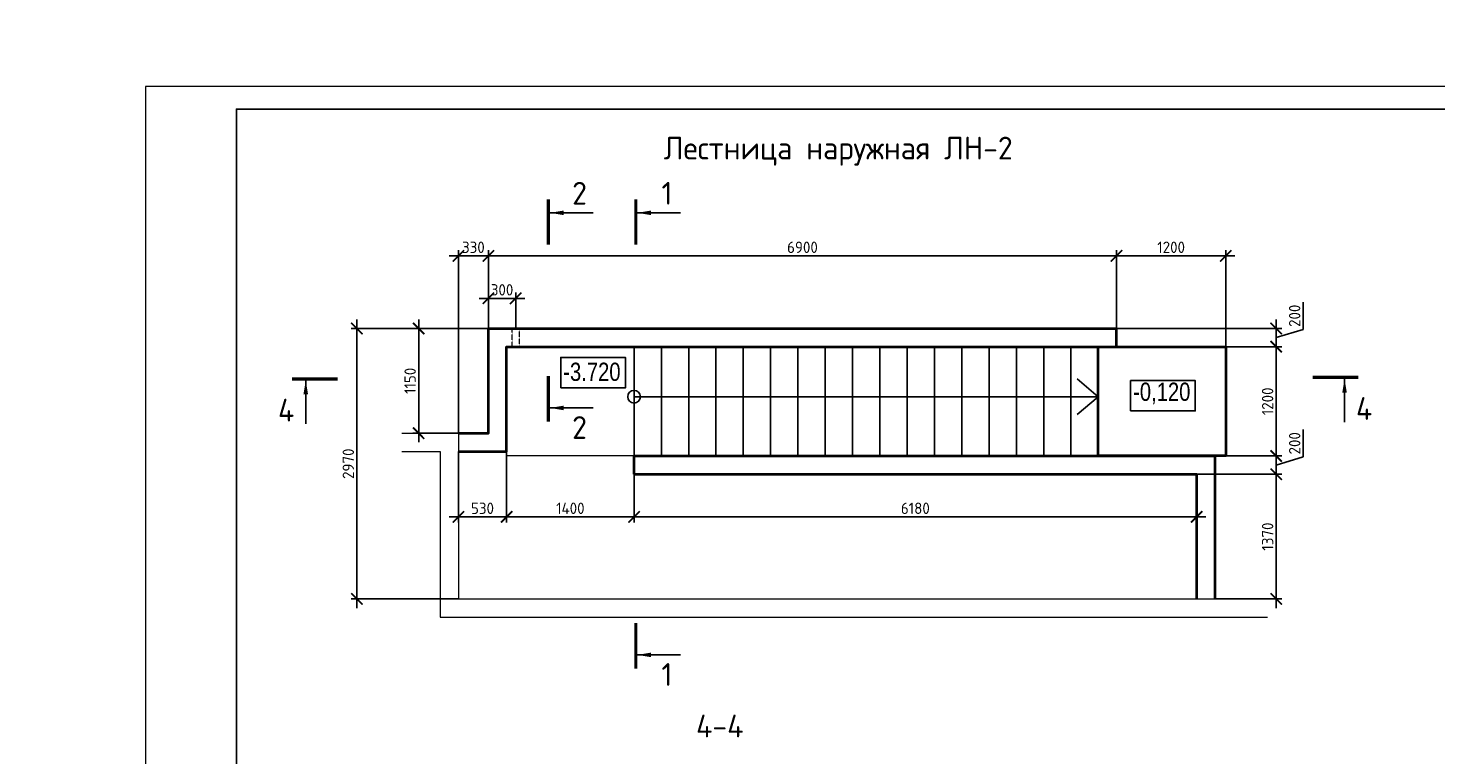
# Model space of a CAD drawing. Header units: millimetres. Extents: x 130535 to 1380046, y -231620 to 121434.
# Tile 62 of 135: x 536673 to 567601, y 19529 to 35487. Entities that reach past the tile are written whole.
import ezdxf
from ezdxf import colors
from ezdxf.entities.mleader import LeaderData, LeaderLine
from ezdxf.enums import TextEntityAlignment as Align
from ezdxf.math import Vec2, Vec3

# ---------------------------------------------------------------- set-up
doc = ezdxf.new("R2010")
doc.units = ezdxf.units.MM
doc.linetypes.add('DASHED', pattern=[7, 5, -2, 0])
doc.layers.get('DEFPOINTS').update_dxf_attribs({"lineweight": 0})
for name, color, linetype, lineweight in [('!PIARENA-KR-ADDITIONAL TEXT_ВЫНОСКИ', 7, 'Continuous', 13), ('Общий01', 7, 'Continuous', 13), ('РАЗМЕРЫ', 7, 'Continuous', 9), ('стены монолит', 7, 'Continuous', 40), ('ТОНКИЕ', 7, 'Continuous', 9), ('Штриховая 0.20', 7, 'DASHED', 20)]:
    doc.layers.add(name, color=color, linetype=linetype, lineweight=lineweight)
doc.layers.add('ТОЛСТЫЕ_ОСНОВНЫЕ', color=7, linetype='Continuous')
doc.styles.add('!Main', font='isocpeui.ttf')
doc.styles.add('Century Gothic', font='GOTHIC.TTF')
doc.styles.add('GOST-2.304_Type-B', font='GOST_Common.ttf')
doc.dimstyles.new('СПДС', dxfattribs={"dimscale": 100, "dimtxt": 2.5, "dimasz": 2.5, "dimexe": 1.25, "dimexo": 0, "dimtad": 1, "dimdec": 0, "dimtxsty": 'GOST-2.304_Type-B', "dimblk": 'ARCHTICK', "dimcen": 2.5, "dimdle": 2, "dimadec": 0, "dimazin": 2, "dimtfac": 0.75, "dimtdec": 0, "dimtmove": 1, "dimatfit": 3, "dimfxl": 1, "dimtolj": 1, "dimarcsym": 1})

# ---------------------------------------------------------------- blocks, each defined once
blk = doc.blocks.new('*U1409')
at = {"layer": 'ТОЛСТЫЕ_ОСНОВНЫЕ'}
blk.add_lwpolyline([(20, 5), (589, 5), (589, 415), (20, 415)], close=True, dxfattribs=at)
at = {"layer": 'ТОНКИЕ'}
blk.add_lwpolyline([(0, 0), (594, 0), (594, 420), (0, 420)], close=True, dxfattribs=at)
blk = doc.blocks.new('*U1410')
at = {"layer": 'ТОЛСТЫЕ_ОСНОВНЫЕ'}
blk.add_lwpolyline([(20, 5), (589, 5), (589, 415), (20, 415)], close=True, dxfattribs=at)
at = {"layer": 'ТОНКИЕ'}
blk.add_lwpolyline([(0, 0), (594, 0), (594, 420), (0, 420)], close=True, dxfattribs=at)
blk = doc.blocks.new('_ArchTick')
at = {"color": 0, "linetype": 'ByBlock', "const_width": 0.15}
blk.add_lwpolyline([(-0.5, -0.5), (0.5, 0.5)], dxfattribs=at)
blk = doc.blocks.new('*D340')
at = {"layer": 'DEFPOINTS', "color": 0, "linetype": 'Continuous', "lineweight": 0, "transparency": 16777216}
for p in [(546785, 28892), (543895, 22952), (546125, 22952)]:
    blk.add_point(p, dxfattribs=at)
at = {"layer": 'РАЗМЕРЫ', "color": 0, "linetype": 'Continuous', "lineweight": -2, "transparency": 16777216}
for p, q in [((543895, 29092), (543895, 22752)), ((546785, 28892), (543770, 28892)), ((546125, 22952), (543770, 22952))]:
    blk.add_line(p, q, dxfattribs=at)
at = {"layer": 'РАЗМЕРЫ', "color": 0, "linetype": 'Continuous', "lineweight": -2, "transparency": 16777216, "xscale": 250, "yscale": 250, "zscale": 250}
for p, rotation in [((543895, 28892), 90), ((543895, 22952), 270)]:
    blk.add_blockref('_ArchTick', p, dxfattribs=dict(at, rotation=rotation))
at = {"layer": 'РАЗМЕРЫ', "color": 0, "linetype": 'Continuous', "lineweight": 0, "transparency": 16777216, "insert": (543707, 25922), "char_height": 250, "attachment_point": 5, "rotation": 90, "style": 'GOST-2.304_Type-B'}
blk.add_mtext('\\A1;2970', dxfattribs=at)
blk = doc.blocks.new('*D341')
at = {"layer": 'DEFPOINTS', "color": 0, "linetype": 'Continuous', "lineweight": 0, "transparency": 16777216}
for p in [(560585, 30487), (560585, 28892), (546785, 28692)]:
    blk.add_point(p, dxfattribs=at)
at = {"layer": 'РАЗМЕРЫ', "color": 0, "linetype": 'Continuous', "lineweight": -2, "transparency": 16777216}
for p, q in [((546585, 30487), (560785, 30487)), ((546785, 28692), (546785, 30612)), ((560585, 28892), (560585, 30612))]:
    blk.add_line(p, q, dxfattribs=at)
at = {"layer": 'РАЗМЕРЫ', "color": 0, "linetype": 'Continuous', "lineweight": -2, "transparency": 16777216, "xscale": 250, "yscale": 250, "zscale": 250, "rotation": 180}
blk.add_blockref('_ArchTick', (546785, 30487), dxfattribs=at)
at = {"layer": 'РАЗМЕРЫ', "color": 0, "linetype": 'Continuous', "lineweight": -2, "transparency": 16777216, "xscale": 250, "yscale": 250, "zscale": 250}
blk.add_blockref('_ArchTick', (560585, 30487), dxfattribs=at)
at = {"layer": 'РАЗМЕРЫ', "color": 0, "linetype": 'Continuous', "lineweight": 0, "transparency": 16777216, "insert": (553685, 30675), "char_height": 250, "attachment_point": 5, "style": 'GOST-2.304_Type-B'}
blk.add_mtext('\\A1;6900', dxfattribs=at)
blk = doc.blocks.new('*D342')
at = {"layer": 'DEFPOINTS', "color": 0, "linetype": 'Continuous', "lineweight": 0, "transparency": 16777216}
for p in [(562985, 30487), (560585, 28892), (562985, 28492, 7500)]:
    blk.add_point(p, dxfattribs=at)
at = {"layer": 'РАЗМЕРЫ', "color": 0, "linetype": 'Continuous', "lineweight": -2, "transparency": 16777216}
for p, q in [((560385, 30487), (563185, 30487)), ((560585, 28892), (560585, 30612)), ((562985, 28492), (562985, 30612))]:
    blk.add_line(p, q, dxfattribs=at)
at = {"layer": 'РАЗМЕРЫ', "color": 0, "linetype": 'Continuous', "lineweight": -2, "transparency": 16777216, "xscale": 250, "yscale": 250, "zscale": 250, "rotation": 180}
blk.add_blockref('_ArchTick', (560585, 30487), dxfattribs=at)
at = {"layer": 'РАЗМЕРЫ', "color": 0, "linetype": 'Continuous', "lineweight": -2, "transparency": 16777216, "xscale": 250, "yscale": 250, "zscale": 250}
blk.add_blockref('_ArchTick', (562985, 30487), dxfattribs=at)
at = {"layer": 'РАЗМЕРЫ', "color": 0, "linetype": 'Continuous', "lineweight": 0, "transparency": 16777216, "insert": (561785, 30675), "char_height": 250, "attachment_point": 5, "style": 'GOST-2.304_Type-B'}
blk.add_mtext('\\A1;1200', dxfattribs=at)
blk = doc.blocks.new('*D343')
at = {"layer": 'DEFPOINTS', "color": 0, "linetype": 'Continuous', "lineweight": 0, "transparency": 16777216}
for p in [(562985, 28492, 7500), (562985, 26092, 7500), (564093, 26092)]:
    blk.add_point(p, dxfattribs=at)
at = {"layer": 'РАЗМЕРЫ', "color": 0, "linetype": 'Continuous', "lineweight": -2, "transparency": 16777216}
for p, q in [((562985, 28492), (564218, 28492)), ((564093, 28692), (564093, 25892)), ((562985, 26092), (564218, 26092))]:
    blk.add_line(p, q, dxfattribs=at)
at = {"layer": 'РАЗМЕРЫ', "color": 0, "linetype": 'Continuous', "lineweight": -2, "transparency": 16777216, "xscale": 250, "yscale": 250, "zscale": 250}
for p, rotation in [((564093, 28492), 90), ((564093, 26092), 270)]:
    blk.add_blockref('_ArchTick', p, dxfattribs=dict(at, rotation=rotation))
at = {"layer": 'РАЗМЕРЫ', "color": 0, "linetype": 'Continuous', "lineweight": 0, "transparency": 16777216, "insert": (563905, 27292), "char_height": 250, "attachment_point": 5, "rotation": 90, "style": 'GOST-2.304_Type-B'}
blk.add_mtext('\\A1;1200', dxfattribs=at)
blk = doc.blocks.new('*D344')
at = {"layer": 'DEFPOINTS', "color": 0, "linetype": 'Continuous', "lineweight": 0, "transparency": 16777216}
for p in [(547385, 29554), (546785, 28892), (547385, 28892)]:
    blk.add_point(p, dxfattribs=at)
at = {"layer": 'РАЗМЕРЫ', "color": 0, "linetype": 'Continuous', "lineweight": -2, "transparency": 16777216}
for p, q in [((546585, 29554), (547585, 29554)), ((546785, 28892), (546785, 29679)), ((547385, 28892), (547385, 29679))]:
    blk.add_line(p, q, dxfattribs=at)
at = {"layer": 'РАЗМЕРЫ', "color": 0, "linetype": 'Continuous', "lineweight": -2, "transparency": 16777216, "xscale": 250, "yscale": 250, "zscale": 250, "rotation": 180}
blk.add_blockref('_ArchTick', (546785, 29554), dxfattribs=at)
at = {"layer": 'РАЗМЕРЫ', "color": 0, "linetype": 'Continuous', "lineweight": -2, "transparency": 16777216, "xscale": 250, "yscale": 250, "zscale": 250}
blk.add_blockref('_ArchTick', (547385, 29554), dxfattribs=at)
at = {"layer": 'РАЗМЕРЫ', "color": 0, "linetype": 'Continuous', "lineweight": 0, "transparency": 16777216, "insert": (547085, 29741), "char_height": 250, "attachment_point": 5, "style": 'GOST-2.304_Type-B'}
blk.add_mtext('\\A1;300', dxfattribs=at)
blk = doc.blocks.new('*D345')
at = {"layer": 'DEFPOINTS', "color": 0, "linetype": 'Continuous', "lineweight": 0, "transparency": 16777216}
for p in [(562985, 26092, -7500), (562345, 25692, -7500), (564093, 25692)]:
    blk.add_point(p, dxfattribs=at)
at = {"layer": 'РАЗМЕРЫ', "color": 0, "linetype": 'Continuous', "lineweight": -2, "transparency": 16777216}
for p, q in [((564686, 26071), (564686, 26671)), ((564093, 26292), (564093, 25492)), ((562985, 26092), (564218, 26092)), ((564093, 25892), (564686, 26071)), ((562345, 25692), (564218, 25692))]:
    blk.add_line(p, q, dxfattribs=at)
at = {"layer": 'РАЗМЕРЫ', "color": 0, "linetype": 'Continuous', "lineweight": -2, "transparency": 16777216, "xscale": 250, "yscale": 250, "zscale": 250}
for p, rotation in [((564093, 26092), 90), ((564093, 25692), 270)]:
    blk.add_blockref('_ArchTick', p, dxfattribs=dict(at, rotation=rotation))
at = {"layer": 'РАЗМЕРЫ', "color": 0, "linetype": 'Continuous', "lineweight": 0, "transparency": 16777216, "insert": (564499, 26371), "char_height": 250, "attachment_point": 5, "rotation": 90, "style": 'GOST-2.304_Type-B'}
blk.add_mtext('\\A1;200', dxfattribs=at)
blk = doc.blocks.new('*D346')
at = {"layer": 'DEFPOINTS', "color": 0, "linetype": 'Continuous', "lineweight": 0, "transparency": 16777216}
for p in [(562745, 25692), (562745, 22952, -7500), (564093, 22952)]:
    blk.add_point(p, dxfattribs=at)
at = {"layer": 'РАЗМЕРЫ', "color": 0, "linetype": 'Continuous', "lineweight": -2, "transparency": 16777216}
for p, q in [((562745, 25692), (564218, 25692)), ((564093, 25892), (564093, 22752)), ((562745, 22952), (564218, 22952))]:
    blk.add_line(p, q, dxfattribs=at)
at = {"layer": 'РАЗМЕРЫ', "color": 0, "linetype": 'Continuous', "lineweight": -2, "transparency": 16777216, "xscale": 250, "yscale": 250, "zscale": 250}
for p, rotation in [((564093, 25692), 90), ((564093, 22952), 270)]:
    blk.add_blockref('_ArchTick', p, dxfattribs=dict(at, rotation=rotation))
at = {"layer": 'РАЗМЕРЫ', "color": 0, "linetype": 'Continuous', "lineweight": 0, "transparency": 16777216, "insert": (563905, 24322), "char_height": 250, "attachment_point": 5, "rotation": 90, "style": 'GOST-2.304_Type-B'}
blk.add_mtext('\\A1;1370', dxfattribs=at)
blk = doc.blocks.new('*D347')
at = {"layer": 'DEFPOINTS', "color": 0, "linetype": 'Continuous', "lineweight": 0, "transparency": 16777216}
for p in [(546125, 30487), (546125, 26592, -7500), (546785, 26592, -7500)]:
    blk.add_point(p, dxfattribs=at)
at = {"layer": 'РАЗМЕРЫ', "color": 0, "linetype": 'Continuous', "lineweight": -2, "transparency": 16777216}
for p, q in [((546985, 30487), (545925, 30487)), ((546125, 26592), (546125, 30612)), ((546785, 26592), (546785, 30612))]:
    blk.add_line(p, q, dxfattribs=at)
at = {"layer": 'РАЗМЕРЫ', "color": 0, "linetype": 'Continuous', "lineweight": -2, "transparency": 16777216, "xscale": 250, "yscale": 250, "zscale": 250, "rotation": 180}
blk.add_blockref('_ArchTick', (546125, 30487), dxfattribs=at)
at = {"layer": 'РАЗМЕРЫ', "color": 0, "linetype": 'Continuous', "lineweight": -2, "transparency": 16777216, "xscale": 250, "yscale": 250, "zscale": 250}
blk.add_blockref('_ArchTick', (546785, 30487), dxfattribs=at)
at = {"layer": 'РАЗМЕРЫ', "color": 0, "linetype": 'Continuous', "lineweight": 0, "transparency": 16777216, "insert": (546455, 30675), "char_height": 250, "attachment_point": 5, "style": 'GOST-2.304_Type-B'}
blk.add_mtext('\\A1;330', dxfattribs=at)
blk = doc.blocks.new('*D348')
at = {"layer": 'DEFPOINTS', "color": 0, "linetype": 'Continuous', "lineweight": 0, "transparency": 16777216}
for p in [(560585, 28892, -7500), (564093, 28892), (560585, 28492)]:
    blk.add_point(p, dxfattribs=at)
at = {"layer": 'РАЗМЕРЫ', "color": 0, "linetype": 'Continuous', "lineweight": -2, "transparency": 16777216}
for p, q in [((564686, 28871), (564686, 29471)), ((564093, 28292), (564093, 29092)), ((560585, 28892), (564218, 28892)), ((564093, 28692), (564686, 28871)), ((560585, 28492), (564218, 28492))]:
    blk.add_line(p, q, dxfattribs=at)
at = {"layer": 'РАЗМЕРЫ', "color": 0, "linetype": 'Continuous', "lineweight": -2, "transparency": 16777216, "xscale": 250, "yscale": 250, "zscale": 250}
for p, rotation in [((564093, 28892), 90), ((564093, 28492), 270)]:
    blk.add_blockref('_ArchTick', p, dxfattribs=dict(at, rotation=rotation))
at = {"layer": 'РАЗМЕРЫ', "color": 0, "linetype": 'Continuous', "lineweight": 0, "transparency": 16777216, "insert": (564499, 29171), "char_height": 250, "attachment_point": 5, "rotation": 90, "style": 'GOST-2.304_Type-B'}
blk.add_mtext('\\A1;200', dxfattribs=at)
blk = doc.blocks.new('*D370')
at = {"layer": 'DEFPOINTS', "color": 0, "linetype": 'Continuous', "lineweight": 0, "transparency": 16777216}
for p in [(545253, 28892), (546785, 28892), (546125, 26592, -7500)]:
    blk.add_point(p, dxfattribs=at)
at = {"layer": 'РАЗМЕРЫ', "color": 0, "linetype": 'Continuous', "lineweight": -2, "transparency": 16777216}
for p, q in [((545253, 26392), (545253, 29092)), ((546785, 28892), (545128, 28892)), ((546125, 26592), (545128, 26592))]:
    blk.add_line(p, q, dxfattribs=at)
at = {"layer": 'РАЗМЕРЫ', "color": 0, "linetype": 'Continuous', "lineweight": -2, "transparency": 16777216, "xscale": 250, "yscale": 250, "zscale": 250}
for p, rotation in [((545253, 28892), 90), ((545253, 26592), 270)]:
    blk.add_blockref('_ArchTick', p, dxfattribs=dict(at, rotation=rotation))
at = {"layer": 'РАЗМЕРЫ', "color": 0, "linetype": 'Continuous', "lineweight": 0, "transparency": 16777216, "insert": (545065, 27742), "char_height": 250, "attachment_point": 5, "rotation": 90, "style": 'GOST-2.304_Type-B'}
blk.add_mtext('\\A1;1150', dxfattribs=at)
blk = doc.blocks.new('*D371')
at = {"layer": 'DEFPOINTS', "color": 0, "linetype": 'Continuous', "lineweight": 0, "transparency": 16777216}
for p in [(546125, 26192, -7500), (547185, 26192, -7500), (546125, 24755)]:
    blk.add_point(p, dxfattribs=at)
at = {"layer": 'РАЗМЕРЫ', "color": 0, "linetype": 'Continuous', "lineweight": -2, "transparency": 16777216}
for p, q in [((546125, 26192), (546125, 24630)), ((547185, 26192), (547185, 24630)), ((547385, 24755), (545925, 24755))]:
    blk.add_line(p, q, dxfattribs=at)
at = {"layer": 'РАЗМЕРЫ', "color": 0, "linetype": 'Continuous', "lineweight": -2, "transparency": 16777216, "xscale": 250, "yscale": 250, "zscale": 250, "rotation": 180}
blk.add_blockref('_ArchTick', (546125, 24755), dxfattribs=at)
at = {"layer": 'РАЗМЕРЫ', "color": 0, "linetype": 'Continuous', "lineweight": -2, "transparency": 16777216, "xscale": 250, "yscale": 250, "zscale": 250}
blk.add_blockref('_ArchTick', (547185, 24755), dxfattribs=at)
at = {"layer": 'РАЗМЕРЫ', "color": 0, "linetype": 'Continuous', "lineweight": 0, "transparency": 16777216, "insert": (546655, 24943), "char_height": 250, "attachment_point": 5, "style": 'GOST-2.304_Type-B'}
blk.add_mtext('\\A1;530', dxfattribs=at)
blk = doc.blocks.new('*D372')
at = {"layer": 'DEFPOINTS', "color": 0, "linetype": 'Continuous', "lineweight": 0, "transparency": 16777216}
for p in [(547185, 26192), (549985, 25692, -7500), (549985, 24755)]:
    blk.add_point(p, dxfattribs=at)
at = {"layer": 'РАЗМЕРЫ', "color": 0, "linetype": 'Continuous', "lineweight": -2, "transparency": 16777216}
for p, q in [((547185, 26192), (547185, 24630)), ((549985, 25692), (549985, 24630)), ((546985, 24755), (550185, 24755))]:
    blk.add_line(p, q, dxfattribs=at)
at = {"layer": 'РАЗМЕРЫ', "color": 0, "linetype": 'Continuous', "lineweight": -2, "transparency": 16777216, "xscale": 250, "yscale": 250, "zscale": 250, "rotation": 180}
blk.add_blockref('_ArchTick', (547185, 24755), dxfattribs=at)
at = {"layer": 'РАЗМЕРЫ', "color": 0, "linetype": 'Continuous', "lineweight": -2, "transparency": 16777216, "xscale": 250, "yscale": 250, "zscale": 250}
blk.add_blockref('_ArchTick', (549985, 24755), dxfattribs=at)
at = {"layer": 'РАЗМЕРЫ', "color": 0, "linetype": 'Continuous', "lineweight": 0, "transparency": 16777216, "insert": (548585, 24943), "char_height": 250, "attachment_point": 5, "style": 'GOST-2.304_Type-B'}
blk.add_mtext('\\A1;1400', dxfattribs=at)
blk = doc.blocks.new('*D373')
at = {"layer": 'DEFPOINTS', "color": 0, "linetype": 'Continuous', "lineweight": 0, "transparency": 16777216}
for p in [(549985, 25692, -7500), (562345, 25692, -7500), (562345, 24755)]:
    blk.add_point(p, dxfattribs=at)
at = {"layer": 'РАЗМЕРЫ', "color": 0, "linetype": 'Continuous', "lineweight": -2, "transparency": 16777216}
for p, q in [((549985, 25692), (549985, 24630)), ((562345, 25692), (562345, 24630)), ((549785, 24755), (562545, 24755))]:
    blk.add_line(p, q, dxfattribs=at)
at = {"layer": 'РАЗМЕРЫ', "color": 0, "linetype": 'Continuous', "lineweight": -2, "transparency": 16777216, "xscale": 250, "yscale": 250, "zscale": 250, "rotation": 180}
blk.add_blockref('_ArchTick', (549985, 24755), dxfattribs=at)
at = {"layer": 'РАЗМЕРЫ', "color": 0, "linetype": 'Continuous', "lineweight": -2, "transparency": 16777216, "xscale": 250, "yscale": 250, "zscale": 250}
blk.add_blockref('_ArchTick', (562345, 24755), dxfattribs=at)
at = {"layer": 'РАЗМЕРЫ', "color": 0, "linetype": 'Continuous', "lineweight": 0, "transparency": 16777216, "insert": (556165, 24943), "char_height": 250, "attachment_point": 5, "style": 'GOST-2.304_Type-B'}
blk.add_mtext('\\A1;6180', dxfattribs=at)

msp = doc.modelspace()

# ---------------------------------------------------------------- linework, layer by layer
at = {"linetype": 'Continuous', "lineweight": 25, "transparency": 33554687, "elevation": -7500}
msp.add_lwpolyline([(548373.7, 27588.7), (549796.2, 27588.7), (549796.2, 28255.4), (548373.7, 28255.4), (548373.7, 27588.7)], dxfattribs=at)
at = {"linetype": 'Continuous', "lineweight": 25, "transparency": 33554687}
msp.add_lwpolyline([(560894.1, 27081.9), (562316.6, 27081.9), (562316.6, 27748.5), (560894.1, 27748.5), (560894.1, 27081.9)], dxfattribs=at)
at = {"layer": 'Общий01', "color": 7, "linetype": 'Continuous', "lineweight": 25, "transparency": 33554687}
for p, q in [((549984.9, 26092.4), (549984.9, 28492.4)), ((550584.9, 26092.4), (550584.9, 28492.4)), ((551184.9, 26092.4), (551184.9, 28492.4)), ((551784.9, 26092.4), (551784.9, 28492.4)), ((552384.9, 26092.4), (552384.9, 28492.4)), ((552984.9, 26092.4), (552984.9, 28492.4)), ((553584.9, 26092.4), (553584.9, 28492.4)), ((554184.9, 26092.4), (554184.9, 28492.4)), ((554784.9, 26092.4), (554784.9, 28492.4)), ((555384.9, 26092.4), (555384.9, 28492.4)), ((555984.9, 26092.4), (555984.9, 28492.4)), ((556584.9, 26092.4), (556584.9, 28492.4)), ((557184.9, 26092.4), (557184.9, 28492.4)), ((557784.9, 26092.4), (557784.9, 28492.4)), ((558384.9, 26092.4), (558384.9, 28492.4)), ((558984.9, 26092.4), (558984.9, 28492.4)), ((559584.9, 26092.4), (559584.9, 28492.4)), ((560184.9, 26092.4), (560184.9, 28492.4)), ((560184.9, 27392.4), (559717.6, 27784.5)), ((549984.9, 27392.4), (560184.9, 27392.4)), ((560184.9, 27392.4), (559717.6, 27000.3)), ((560184.9, 26092.4), (549984.9, 26092.4))]:
    msp.add_line(p, q, dxfattribs=at)
msp.add_circle((549984.9, 27392.4), 140, dxfattribs=at)
at = {"layer": 'РАЗМЕРЫ', "linetype": 'Continuous', "lineweight": 0, "elevation": -7500}
for points in [[(544881.6, 26592.4), (546124.9, 26592.4), (546124.9, 22952.4), (563899.2, 22952.4)], [(544881.6, 26192.4), (545724.9, 26192.4), (545724.9, 22552.4), (563899.2, 22552.4)]]:
    msp.add_lwpolyline(points, dxfattribs=at)
at = {"layer": 'РАЗМЕРЫ', "linetype": 'Continuous', "lineweight": 0}
msp.add_lwpolyline([(562744.9, 22952.4), (562744.9, 26092.4), (547184.9, 26092.4)], dxfattribs=at)
at = {"layer": 'стены монолит', "ltscale": 100}
for p, q in [((560584.9, 28492.4, -7500), (560584.9, 28892.4, -7500)), ((549984.9, 25692.4, -7500), (549984.9, 26092.4, -7500))]:
    msp.add_line(p, q, dxfattribs=at)
at = {"layer": 'стены монолит', "ltscale": 100, "elevation": -7500}
for points in [[(546124.9, 26592.4), (546784.9, 26592.4), (546784.9, 28892.4), (560584.9, 28892.4)], [(546124.9, 26192.4), (547184.9, 26192.4), (547184.9, 28492.4), (560584.9, 28492.4)], [(549984.9, 26092.4), (562744.9, 26092.4), (562744.9, 22952.4)], [(549984.9, 25692.4), (562344.9, 25692.4), (562344.9, 22952.4)]]:
    msp.add_lwpolyline(points, dxfattribs=at)
at = {"layer": 'стены монолит', "ltscale": 100}
msp.add_lwpolyline([(560184.9, 28492.4), (562984.9, 28492.4), (562984.9, 26092.4), (560184.9, 26092.4), (560184.9, 28492.4)], dxfattribs=at)
at = {"layer": 'ТОНКИЕ', "linetype": 'Continuous', "lineweight": 25, "ltscale": 200}
for p, q in [((548137.4, 31432, -7500), (549087.4, 31432, -7500)), ((550057.7, 31432, -7500), (551007.7, 31432, -7500)), ((542771.6, 27749, -7500), (542771.6, 26799, -7500)), ((565595.2, 27784, -7500), (565595.2, 26834, -7500)), ((548137.4, 27146.8, -7500), (549087.4, 27146.8, -7500)), ((550057.7, 21723.8, -7500), (551007.7, 21723.8, -7500))]:
    msp.add_line(p, q, dxfattribs=at)
at = {"layer": 'ТОНКИЕ', "linetype": 'Continuous', "lineweight": 25, "ltscale": 200, "const_width": 70, "elevation": -7500}
for points in [[(548102.4, 31732), (548102.4, 30732)], [(550022.7, 31732), (550022.7, 30732)], [(548102.4, 26846.8), (548102.4, 27846.8)], [(565895.2, 27819), (564895.2, 27819)], [(542471.6, 27784), (543471.6, 27784)], [(550022.7, 21423.8), (550022.7, 22423.8)]]:
    msp.add_lwpolyline(points, dxfattribs=at)
at = {"layer": 'ТОНКИЕ', "linetype": 'Continuous', "lineweight": 25, "ltscale": 200}
for points in [[(548137.4, 31432, -7500), (548437.8, 31482.3, -7500), (548437.8, 31381.7, -7500)], [(550057.7, 31432, -7500), (550358.2, 31482.3, -7500), (550358.2, 31381.7, -7500)], [(542771.6, 27749, -7500), (542821.9, 27448.6, -7500), (542721.3, 27448.6, -7500)], [(565595.2, 27784, -7500), (565645.5, 27483.6, -7500), (565544.9, 27483.6, -7500)], [(548137.4, 27146.8, -7500), (548437.8, 27197.1, -7500), (548437.8, 27096.6, -7500)], [(550057.7, 21723.8, -7500), (550358.2, 21774.1, -7500), (550358.2, 21673.5, -7500)]]:
    msp.add_solid(points, dxfattribs=at)
at = {"layer": 'Штриховая 0.20', "elevation": -7500}
msp.add_lwpolyline([(547459.9, 28892.4), (547459.9, 28492.4), (547309.9, 28492.4), (547309.9, 28892.4)], close=True, dxfattribs=at)

# ---------------------------------------------------------------- block references
at = {"xscale": 100, "yscale": 100, "zscale": 100}
for name in ['*U1409', '*U1410']:
    msp.add_blockref(name, (539249.9, -7790.1), dxfattribs=at)

# ---------------------------------------------------------------- texts
at = {"linetype": 'Continuous', "lineweight": 25, "transparency": 33554687, "char_height": 400, "width": 1478.138, "attachment_point": 7, "style": 'Century Gothic'}
for s, insert in [('{\\W0.83;-3.720}', (548429.3, 27735.4, -7500)), ('{\\W0.83;-0,120}', (560949.7, 27228.5))]:
    msp.add_mtext(s, dxfattribs=dict(at, insert=insert))
at = {"layer": 'ТОНКИЕ', "linetype": 'Continuous', "lineweight": 0, "style": 'GOST-2.304_Type-B'}
msp.add_text('4-4', height=500, dxfattribs=at).set_placement((551868.2, 20162), align=Align.MIDDLE_CENTER)
at = {"layer": 'ТОНКИЕ', "linetype": 'Continuous', "lineweight": 0, "insert": (554470.9, 32786.7, -7500), "char_height": 500, "width": 8130, "attachment_point": 5, "style": 'GOST-2.304_Type-B'}
msp.add_mtext('{\\C0;Лестница наружная ЛН-2}', dxfattribs=at)
at = {"layer": 'ТОНКИЕ', "linetype": 'Continuous', "lineweight": 0, "char_height": 500, "attachment_point": 5, "style": 'GOST-2.304_Type-B'}
for s, insert in [('2', (548787.4, 31862, -7500)), ('1', (550707.7, 31862, -7500)), ('4', (542341.6, 27099, -7500)), ('4', (566025.2, 27134, -7500)), ('2', (548787.4, 26716.8, -7500)), ('1', (550707.7, 21293.8, -7500))]:
    msp.add_mtext_dynamic_manual_height_columns(s, width=723.88, gutter_width=25, heights=[0], dxfattribs=dict(at, insert=insert))

# ---------------------------------------------------------------- dimensions: what is measured, and where the dimension line sits
at = {"layer": 'РАЗМЕРЫ', "linetype": 'Continuous', "lineweight": 0}
for base, p1, p2, picture, middle in [((546124.9, 30487.1), (546784.9, 26592.4, -7500), (546124.9, 26592.4, -7500), '*D347', (546454.9, 30674.6)), ((546124.9, 24755.2), (547184.9, 26192.4, -7500), (546124.9, 26192.4, -7500), '*D371', (546654.9, 24942.7)), ((549984.9, 24755.2), (547184.9, 26192.4), (549984.9, 25692.4, -7500), '*D372', (548584.9, 24942.7)), ((562344.9, 24755.2), (549984.9, 25692.4, -7500), (562344.9, 25692.4, -7500), '*D373', (556164.9, 24942.7))]:
    dim = msp.add_linear_dim(base=base, p1=p1, p2=p2, dimstyle='СПДС', override={"dimlfac": 0.5}, dxfattribs=at)
    dim.commit()
    dim.dimension.update_dxf_attribs({"geometry": picture, "text_midpoint": middle})
for base, p1, p2, angle, picture, middle in [((560584.9, 30487.1, -7500), (546784.9, 28692.4, -7500), (560584.9, 28892.4, -7500), 180, '*D341', (553684.9, 30674.6, -7500)), ((562984.9, 30487.1, -7500), (560584.9, 28892.4, -7500), (562984.9, 28492.4), 180, '*D342', (561784.9, 30674.6, -7500)), ((547384.9, 29553.9, -7500), (546784.9, 28892.4, -7500), (547384.9, 28892.4, -7500), 180, '*D344', (547084.9, 29741.4, -7500)), ((564092.5, 28892.4), (560584.9, 28492.4), (560584.9, 28892.4, -7500), 90, '*D348', (564498.8, 28933)), ((543895, 22952.4, -7500), (546784.9, 28892.4, -7500), (546124.9, 22952.4, -7500), 90, '*D340', (543707.5, 25922.4, -7500)), ((545252.8, 28892.4), (546124.9, 26592.4, -7500), (546784.9, 28892.4), 90, '*D370', (545065.3, 27742.4)), ((564092.5, 26092.4, -7500), (562984.9, 28492.4), (562984.9, 26092.4), 90, '*D343', (563905, 27292.4, -7500)), ((564092.5, 25692.4), (562984.9, 26092.4, -7500), (562344.9, 25692.4, -7500), 90, '*D345', (564498.8, 26133)), ((564092.5, 22952.4), (562744.9, 25692.4), (562744.9, 22952.4, -7500), 90, '*D346', (563905, 24322.4))]:
    dim = msp.add_linear_dim(base=base, p1=p1, p2=p2, angle=angle, dimstyle='СПДС', override={"dimlfac": 0.5}, dxfattribs=at)
    dim.commit()
    dim.dimension.update_dxf_attribs({"geometry": picture, "text_midpoint": middle})

# ---------------------------------------------------------------- leaders
at = {"layer": '!PIARENA-KR-ADDITIONAL TEXT_ВЫНОСКИ', "ltscale": 30}
ml = msp.add_multileader_mtext('Standard', dxfattribs=at)
ml.set_content('{\\fISOCPEUR|b0|i0|c0|p34;\\C256;поз.2 нижняя %%c10 А500С, шаг 200х200\\P поз.1   верхняя %%c10 А500С, шаг 200х200\\Pфоновая арматура, раскладку начинать \\Pвдоль цифровых осей}', color=3, style='!Main')
ml.set_leader_properties(color=256, linetype='ByLayer', lineweight=-1)
ml.build(insert=Vec2(0, 0))
ml.multileader.update_dxf_attribs({"text_left_attachment_type": 6, "text_right_attachment_type": 6, "dogleg_length": 0.339, "arrow_head_size": 160000, "scale": 100})
ctx = ml.context
ctx.base_point, ctx.scale, ctx.char_height, ctx.arrow_head_size, ctx.landing_gap_size, ctx.plane_origin = Vec3(817359.6, 17503.3), 100, 250, 160000, 0, Vec3(823407.5, 13210.4)
ctx.left_attachment, ctx.right_attachment, ctx.text_align_type = 6, 6, 1
notes = []
notes.append((ctx, [(0, (1, 1, 0), (823868.6, 17503.3), (-1, 0), 33.9, [(0, [(825874.7, 16893)], 0, [])])]))
ctx.mtext.insert, ctx.mtext.width, ctx.mtext.alignment, ctx.mtext.flow_direction = Vec3(820597.1, 17828.3), 10171.308, 2, 5
for ctx, leaders in notes:
    for number, flags, end, landing, length, lines in leaders:
        leader = LeaderData()
        leader.index, (leader.has_last_leader_line, leader.has_dogleg_vector, leader.attachment_direction) = number, flags
        leader.last_leader_point, leader.dogleg_vector, leader.dogleg_length = Vec3(end), Vec3(landing), length
        for number, points, colour, breaks in lines:
            line = LeaderLine()
            line.index, line.vertices, line.color, line.breaks = number, Vec3.list(points), colors.encode_raw_color(colour), breaks
            leader.lines.append(line)
        ctx.leaders.append(leader)

doc.saveas('drawing.dxf')
